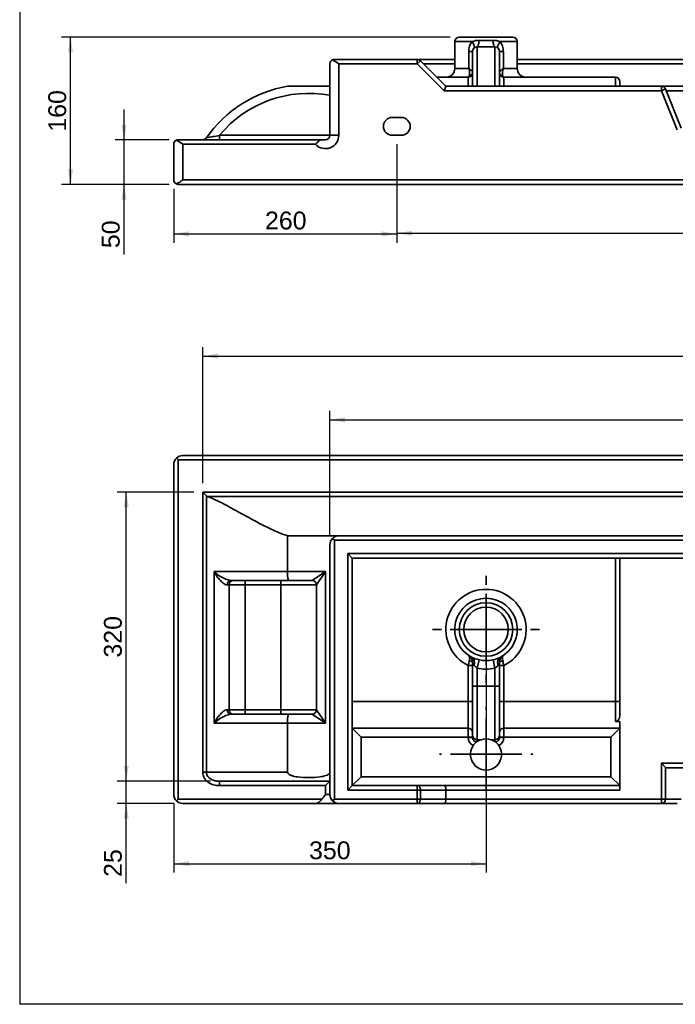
# Paper-space layout 'Foglio1' of a CAD drawing. Header units: millimetres. Extents: x 109 to 2890, y 73 to 2028.
# Tile 1 of 5: x 109 to 844, y 73 to 1176. Entities that reach past the tile are written whole.
import ezdxf
from ezdxf.enums import TextEntityAlignment as Align
from ezdxf.lldxf.tags import DXFTag

# ---------------------------------------------------------------- set-up
doc = ezdxf.new("R2010")
doc.units = ezdxf.units.MM
doc.layers.add('1', color=7, linetype='Continuous')
doc.layers.add('Default', color=7, linetype='Continuous')
for name, color, linetype, lineweight in [('assi', 1, 'DASHDOT', 35), ('tangente', 2, 'Continuous', 35), ('visibile', 7, 'Continuous', 35)]:
    doc.layers.add(name, color=color, linetype=linetype, lineweight=lineweight)
doc.styles.add('SEACAD_Arial', font='ARIAL.TTF')
tags = doc.linetypes.add('DASHDOT', pattern=[25.4, 12.7, -6.35, 0, -6.35]).pattern_tags.tags
tags[10:11] = [DXFTag(74, 4), DXFTag(75, 0), DXFTag(340, '0'), DXFTag(46, 0.0), DXFTag(50, 0.0), DXFTag(44, 0.0), DXFTag(45, 0.0)]
tags[8:9] = [DXFTag(74, 4), DXFTag(75, 0), DXFTag(340, '0'), DXFTag(46, 0.0), DXFTag(50, 0.0), DXFTag(44, 0.0), DXFTag(45, 0.0)]
tags[6:7] = [DXFTag(74, 4), DXFTag(75, 0), DXFTag(340, '0'), DXFTag(46, 0.0), DXFTag(50, 0.0), DXFTag(44, 0.0), DXFTag(45, 0.0)]
tags[4:5] = [DXFTag(74, 4), DXFTag(75, 0), DXFTag(340, '0'), DXFTag(46, 0.0), DXFTag(50, 0.0), DXFTag(44, 0.0), DXFTag(45, 0.0)]
doc.dimstyles.new('ISO_PALLINATURA', dxfattribs={"dimtxt": 20, "dimasz": 17, "dimexe": 10, "dimexo": 10, "dimgap": 10, "dimtad": 1, "dimtxsty": 'SEACAD_Arial', "dimblk1": '_SE_FILLED', "dimblk2": '_SE_FILLED', "dimsah": 1, "dimcen": 10, "dimadec": 0, "dimazin": 0, "dimtfac": 1, "dimtmove": 0, "dimatfit": 3, "dimfxl": 1, "dimtolj": 1, "dimarcsym": 0})

# ---------------------------------------------------------------- blocks, each defined once
blk = doc.blocks.new('SE1')
at = {"layer": 'tangente'}
for p, q in [((596.3, 1151.8), (615.6, 1151.8)), ((623.5, 1153.1), (639.2, 1153.1)), ((647.1, 1151.8), (666.3, 1151.8)), ((611.9, 1121.8), (611.9, 1140.8)), ((611.9, 1140.8), (616.3, 1140.8)), ((621.3, 1145.8), (621.3, 1101.8)), ((641.3, 1101.8), (641.3, 1145.8)), ((646.3, 1140.8), (650.8, 1140.8)), ((650.8, 1140.8), (650.8, 1121.8)), ((554.3, 1126.8), (466.3, 1126.8)), ((466.3, 1126.8), (466.3, 1046.8)), ((554.3, 1126.8), (554.3, 1131.8)), ((554.3, 1126.8), (557.8, 1130.3)), ((584.3, 1096.8), (554.3, 1126.8)), ((596.3, 1126.8), (561.3, 1126.8)), ((1096.3, 1126.8), (666.3, 1126.8)), ((611.9, 1121.8), (596.3, 1121.8)), ((666.3, 1121.8), (650.8, 1121.8)), ((611.3, 1101.8), (611.3, 1111.8)), ((651.3, 1111.8), (651.3, 1101.8)), ((776.3, 1101.8), (776.3, 1111.8)), ((828, 1096.8), (584.3, 1096.8)), ((828, 1096.8), (828, 1101.8)), ((828, 1096.8), (832.6, 1098.7)), ((845.4, 1053.1), (828, 1096.8)), ((929.3, 1096.8), (833.3, 1096.8)), ((332.5, 1046.8), (456.3, 1046.8)), ((332.5, 1046.8), (332.5, 1041.8)), ((456.3, 1046.8), (466.3, 1046.8)), ((440.2, 1036.8), (291.3, 1036.8)), ((291.3, 1036.8), (291.3, 996.8)), ((291.3, 996.8), (1471.3, 996.8))]:
    blk.add_line(p, q, dxfattribs=at)
for centre, radius, start, end in [((629, 1141.1), 17.1, 141.4766, 181.0892), ((623.1, 1131.8), 21.4, 88.8444, 110.413), ((639.6, 1131.5), 21.7, 69.7413, 91.0013), ((633.6, 1141.1), 17.1, 358.9546, 38.4795), ((599.2, 1116.5), 13.8, 346.1929, 22.5799), ((663.5, 1116.5), 13.8, 157.4201, 193.8071), ((432.6, 963.8), 130, 79.4846, 140.3371), ((182, 1782.6), 751.1, 280.4153, 281.5605), ((451.3, 1046.8), 15, 221.8103, 0)]:
    blk.add_arc(centre, radius, start, end, dxfattribs=at)
for centre, major_axis, ratio, start_param, end_param in [((611.1, 1151.8), (-6.81, 7.32), 0.345523, 3.141593, 4.401478), ((621.3, 1155.8), (0, 10), 0.22496, 3.141593, 4.441359), ((641.3, 1155.8), (0, -10), 0.22496, 4.983419, 6.283185), ((651.6, 1151.8), (-6.81, -7.32), 0.345523, 5.0233, 6.283185), ((611.3, 1117.5), (-5, 0), 0.88377, 1.815883, 3.141593), ((651.3, 1117.5), (-5, 0), 0.88377, 0, 1.325709)]:
    blk.add_ellipse(centre, major_axis=major_axis, ratio=ratio, start_param=start_param, end_param=end_param, dxfattribs=at)
for points, knots in [([(611.9, 1121.8), (612.5, 1121.4), (613.2, 1121), (614.2, 1120.1), (614.7, 1119.7), (615.5, 1119), (615.8, 1118.6), (616.2, 1118), (616.3, 1117.7), (616.3, 1117.5)], [0, 0, 0, 0, 0.25, 0.25, 0.5, 0.5, 0.75, 0.75, 1, 1, 1, 1]), ([(646.3, 1117.5), (646.3, 1117.7), (646.5, 1118), (646.9, 1118.6), (647.2, 1119), (648, 1119.7), (648.4, 1120.1), (649.5, 1121), (650.1, 1121.4), (650.8, 1121.8)], [0, 0, 0, 0, 0.25, 0.25, 0.5, 0.5, 0.75, 0.75, 1, 1, 1, 1]), ([(611.3, 1111.8), (611.5, 1111.8), (611.7, 1111.9), (612, 1112.3), (612.2, 1112.4), (612.4, 1112.8), (612.5, 1113), (612.6, 1113.2)], [0, 0, 0, 0, 0.5, 0.5, 0.75, 0.75, 1, 1, 1, 1]), ([(650.1, 1113.2), (650.2, 1113), (650.3, 1112.8), (650.5, 1112.4), (650.6, 1112.3), (650.9, 1111.9), (651.1, 1111.8), (651.3, 1111.8)], [0, 0, 0, 0, 0.25, 0.25, 0.5, 0.5, 1, 1, 1, 1])]:
    blk.add_open_spline(points, degree=3, knots=knots, dxfattribs=at)
at = {"layer": 'visibile'}
for p, q in [((596.3, 1151.8), (596.3, 1121.8)), ((661.3, 1156.8), (601.3, 1156.8)), ((666.3, 1121.8), (666.3, 1151.8)), ((616.3, 1101.8), (616.3, 1140.8)), ((641.3, 1145.8), (621.3, 1145.8)), ((646.3, 1140.8), (646.3, 1101.8)), ((456.3, 1046.8), (456.3, 1126.8)), ((461.3, 1131.8), (554.3, 1131.8)), ((554.3, 1131.8), (596.3, 1131.8)), ((557.8, 1130.3), (586.3, 1101.8)), ((666.3, 1131.8), (1096.3, 1131.8)), ((576.3, 1111.8), (611.3, 1111.8)), ((651.3, 1111.8), (776.3, 1111.8)), ((781.3, 1106.8), (781.3, 1101.8)), ((408.9, 1101.8), (456.3, 1101.8)), ((584.3, 1096.8), (586.3, 1101.8)), ((586.3, 1101.8), (828, 1101.8)), ((828, 1101.8), (934.7, 1101.8)), ((832.6, 1098.7), (850.1, 1054.9)), ((526.3, 1066.8), (536.3, 1066.8)), ((286.3, 1041.8), (447.4, 1041.8)), ((447.4, 1041.8), (451.3, 1041.8)), ((536.3, 1046.8), (526.3, 1046.8)), ((281.3, 996.8), (281.3, 1036.8)), ((1476.3, 991.8), (286.3, 991.8))]:
    blk.add_line(p, q, dxfattribs=at)
for centre, radius, start, end in [((601.3, 1151.8), 5, 90, 180), ((661.3, 1151.8), 5, 0, 90), ((621.3, 1140.8), 5, 90, 180), ((641.3, 1140.8), 5, 0, 90), ((461.3, 1126.8), 5, 114.4698, 180), ((461.3, 1126.8), 5, 90, 114.4698), ((437.3, 1089.5), 47.3, 52.1363, 62.3335), ((554.3, 1126.8), 5, 45, 90), ((586.3, 1121.8), 10, 270, 0), ((611.3, 1116.8), 5, 270, 0), ((651.3, 1116.8), 5, 180, 270), ((676.3, 1121.8), 10, 180, 270), ((776.3, 1106.8), 5, 0, 90), ((432.6, 963.8), 140, 99.7567, 145.0933), ((828, 1096.8), 5, 21.8014, 90), ((526.3, 1056.8), 10, 90, 270), ((536.3, 1056.8), 10, 270, 90), ((286.3, 1036.8), 5, 114.4698, 180), ((286.3, 1036.8), 5, 90, 114.4698), ((262.3, 999.5), 47.3, 52.1363, 62.3335), ((313.7, 1046.8), 5, 270, 325.0933), ((451.3, 1046.8), 5, 270, 0), ((286.3, 996.8), 5, 180, 245.5302), ((262.3, 1034.2), 47.3, 297.6665, 307.8637), ((286.3, 996.8), 5, 245.5302, 270)]:
    blk.add_arc(centre, radius, start, end, dxfattribs=at)
blk.add_open_spline([(440.2, 1036.8), (440.2, 1036.9), (440.3, 1037), (440.5, 1037.1), (440.6, 1037.2), (440.8, 1037.4), (441, 1037.6), (441.4, 1038.1), (441.7, 1038.4), (442.4, 1039), (442.7, 1039.2), (443.3, 1039.8), (443.6, 1040), (444.2, 1040.5), (444.5, 1040.7), (444.9, 1041), (445.1, 1041.1), (445.4, 1041.3), (445.5, 1041.3), (446, 1041.5), (446.3, 1041.6), (446.8, 1041.8), (447.1, 1041.8), (447.4, 1041.8)], degree=3, knots=[0, 0, 0, 0, 0.03125, 0.03125, 0.0625, 0.0625, 0.125, 0.125, 0.25, 0.25, 0.375, 0.375, 0.5, 0.5, 0.625, 0.625, 0.6875, 0.6875, 0.75, 0.75, 0.875, 0.875, 1, 1, 1, 1], dxfattribs=at)
blk = doc.blocks.new('DMBLK11')
at = {"layer": 'Default', "linetype": 'Continuous'}
for points in [[(222.7, 1058.8), (225.6, 1041.8), (228.4, 1058.8)], [(222.7, 974.8), (228.4, 974.8), (225.6, 991.8)]]:
    blk.add_hatch(color=136, dxfattribs=at).paths.add_polyline_path(points)
at = {"layer": 'Default', "color": 136, "linetype": 'Continuous'}
for p, q in [((225.6, 913.3), (225.6, 1075.8)), ((276.3, 1041.8), (215.6, 1041.8)), ((276.3, 991.8), (215.6, 991.8))]:
    blk.add_line(p, q, dxfattribs=at)
at = {"layer": 'Default', "color": 136, "linetype": 'Continuous', "style": 'SEACAD_Arial'}
blk.add_text('50', height=20, rotation=90, dxfattribs=at).set_placement((200.6, 920.3), align=Align.TOP_LEFT)
blk = doc.blocks.new('_SE_FILLED')
at = {"color": 0}
blk.add_line((0, 0), (-1, 0), dxfattribs=at)
blk.add_solid([(0, 0), (-1, -0.1665), (-1, 0.1665), (0, 0)], dxfattribs=at)
blk = doc.blocks.new('DMBLK12')
at = {"layer": 'Default', "linetype": 'Continuous'}
for points in [[(162.7, 1139.8), (168.4, 1139.8), (165.6, 1156.8)], [(162.7, 1008.8), (165.6, 991.8), (168.4, 1008.8)]]:
    blk.add_hatch(color=136, dxfattribs=at).paths.add_polyline_path(points)
at = {"layer": 'Default', "color": 136, "linetype": 'Continuous'}
for p, q in [((591.3, 1156.8), (155.6, 1156.8)), ((165.6, 991.8), (165.6, 1156.8)), ((276.3, 991.8), (155.6, 991.8))]:
    blk.add_line(p, q, dxfattribs=at)
at = {"layer": 'Default', "color": 136, "linetype": 'Continuous', "style": 'SEACAD_Arial'}
blk.add_text('160', height=20, rotation=90, dxfattribs=at).set_placement((140.6, 1050.8), align=Align.TOP_LEFT)
blk = doc.blocks.new('DMBLK13')
at = {"layer": 'Default', "linetype": 'Continuous'}
for points in [[(548.3, 934.2), (548.3, 939.8), (531.3, 937)], [(1214.3, 934.2), (1231.3, 937), (1214.3, 939.8)]]:
    blk.add_hatch(color=136, dxfattribs=at).paths.add_polyline_path(points)
at = {"layer": 'Default', "color": 136, "linetype": 'Continuous'}
for p, q in [((531.3, 1036.8), (531.3, 927)), ((1231.3, 1036.8), (1231.3, 927)), ((531.3, 937), (1231.3, 937))]:
    blk.add_line(p, q, dxfattribs=at)
at = {"layer": 'Default', "color": 136, "linetype": 'Continuous', "style": 'SEACAD_Arial'}
blk.add_text('700', height=20, dxfattribs=at).set_placement((857.9, 962), align=Align.TOP_LEFT)
blk = doc.blocks.new('SE2')
at = {"layer": 'tangente'}
for p, q in [((286.3, 682.9), (286.3, 302.9)), ((1476.3, 682.9), (286.3, 682.9)), ((313.7, 646.8), (1449, 646.8)), ((313.7, 332.9), (313.7, 646.8)), ((317.8, 642.7), (317.8, 332.9)), ((1443.7, 642), (318.9, 642)), ((1301.3, 592.9), (461.3, 592.9)), ((461.3, 592.9), (461.3, 302.9)), ((476.3, 577.9), (1286.3, 577.9)), ((476.3, 312.9), (476.3, 577.9)), ((776.3, 412.2), (776.3, 572.9)), ((326.7, 557.9), (408.9, 557.9)), ((326.7, 387.9), (326.7, 557.9)), ((408.9, 557.9), (451.3, 557.9)), ((436.3, 547.9), (451.3, 557.9)), ((451.3, 557.9), (441.3, 542.9)), ((451.3, 557.9), (451.3, 387.9)), ((343.3, 542.9), (341.2, 542.9)), ((343.3, 542.9), (343.3, 402.9)), ((361.3, 542.9), (343.3, 542.9)), ((361.3, 547.9), (361.3, 542.9)), ((361.3, 542.9), (361.3, 402.9)), ((401.3, 542.9), (361.3, 542.9)), ((401.3, 547.9), (401.3, 542.9)), ((401.3, 402.9), (401.3, 542.9)), ((441.3, 542.9), (401.3, 542.9)), ((611.3, 412.2), (611.3, 452.6)), ((616.3, 452.6), (611.3, 452.6)), ((623.5, 459), (621.3, 449.6)), ((641.3, 449.6), (639.2, 459)), ((651.3, 452.6), (646.3, 452.6)), ((651.3, 452.6), (651.3, 412.2)), ((621.3, 449.6), (621.3, 429.3)), ((641.3, 429.3), (641.3, 449.6)), ((621.3, 429.3), (616.3, 429.3)), ((641.3, 429.3), (621.3, 429.3)), ((621.3, 429.3), (621.3, 369.4)), ((641.3, 369.4), (641.3, 429.3)), ((646.3, 429.3), (641.3, 429.3)), ((481.3, 412.2), (611.3, 412.2)), ((611.3, 382.2), (611.3, 412.2)), ((616.3, 412.2), (611.3, 412.2)), ((646.3, 412.2), (651.3, 412.2)), ((651.3, 412.2), (776.3, 412.2)), ((651.3, 412.2), (651.3, 382.2)), ((776.3, 389.9), (776.3, 412.2)), ((781.3, 412.2), (776.3, 412.2)), ((341.2, 402.9), (343.3, 402.9)), ((343.3, 402.9), (361.3, 402.9)), ((361.3, 402.9), (401.3, 402.9)), ((361.3, 397.9), (361.3, 402.9)), ((401.3, 402.9), (441.3, 402.9)), ((401.3, 397.9), (401.3, 402.9)), ((451.3, 387.9), (436.3, 397.9)), ((441.3, 402.9), (451.3, 387.9)), ((408.9, 387.9), (326.7, 387.9)), ((451.3, 387.9), (408.9, 387.9)), ((611.3, 372.2), (611.3, 382.2)), ((651.3, 372.2), (651.3, 382.2)), ((491.3, 372.2), (491.3, 327.9)), ((611.3, 372.2), (491.3, 372.2)), ((611.3, 371.8), (611.3, 372.2)), ((616.3, 372.2), (611.3, 372.2)), ((616.3, 371.8), (611.3, 371.8)), ((621.3, 369.4), (621.3, 367.3)), ((625.5, 369.4), (621.3, 369.4)), ((641.3, 369.4), (637.2, 369.4)), ((641.3, 367.3), (641.3, 369.4)), ((651.3, 372.2), (646.3, 372.2)), ((646.3, 371.8), (651.3, 371.8)), ((651.3, 372.2), (651.3, 371.8)), ((771.3, 372.2), (651.3, 372.2)), ((771.3, 327.9), (771.3, 372.2)), ((828, 342.9), (934.7, 342.9)), ((828, 302.9), (828, 342.9)), ((317.8, 332.9), (313.7, 332.9)), ((317.8, 332.9), (408.9, 332.9)), ((832.6, 338.2), (832.6, 302.9)), ((332.5, 322.9), (332.5, 317.9)), ((491.3, 327.9), (771.3, 327.9)), ((451.3, 317.9), (332.5, 317.9)), ((451.3, 307.9), (451.3, 317.9)), ((554.3, 312.9), (476.3, 312.9)), ((554.3, 312.9), (554.3, 317.9)), ((554.3, 302.9), (554.3, 312.9)), ((557.8, 312.9), (554.3, 312.9)), ((557.8, 312.9), (557.8, 302.9)), ((586.3, 312.9), (557.8, 312.9)), ((781.3, 312.9), (586.3, 312.9)), ((286.3, 302.9), (447.4, 302.9)), ((451.3, 307.9), (456.3, 307.9)), ((461.3, 302.9), (554.3, 302.9)), ((554.3, 302.9), (557.8, 302.9)), ((554.3, 297.9), (554.3, 302.9)), ((557.8, 302.9), (586.3, 302.9)), ((586.3, 302.9), (828, 302.9)), ((832.6, 302.9), (828, 302.9)), ((828, 297.9), (828, 302.9)), ((832.6, 302.9), (850.1, 302.9))]:
    blk.add_line(p, q, dxfattribs=at)
blk.add_circle((631.3, 492.9), 30, dxfattribs=at)
for centre, radius, start, end in [((351.5, 581.2), 34, 223.3317, 258.5958), ((631.3, 492.9), 45, 296.3878, 243.6122), ((798.8, 411.3), 191.9, 165.9881, 167.5719), ((631, 494.2), 36, 244.7553, 258.0449), ((639.9, 467.1), 26.3, 206.2727, 213.2863), ((627.6, 459.8), 12, 216.5244, 238.6763), ((631.3, 492.9), 34.8, 256.9995, 283.0005), ((631.5, 494.8), 36.7, 282.0841, 295.1158), ((635.1, 459.8), 12, 301.3271, 323.4722), ((622.7, 467.2), 26.4, 326.733, 333.708), ((463.9, 411.3), 191.9, 12.4281, 14.0119), ((631.3, 492.9), 44.5, 256.9995, 283.0005), ((351.5, 364.6), 34, 101.4042, 136.6683)]:
    blk.add_arc(centre, radius, start, end, dxfattribs=at)
for centre, major_axis, ratio, start_param, end_param in [((344.7, 542.9), (0, 5), 0.696613, 0, 1.570796), ((347.8, 542.9), (0, 5), 0.902079, 0, 1.570796), ((611.3, 455.5), (-5, 0), 0.467922, 3.141593, 4.467302), ((611.1, 452.7), (4.49, 8.93), 0.639065, 5.0233, 6.283185), ((651.6, 452.7), (4.49, -8.93), 0.639065, 3.141593, 4.401478), ((651.3, 455.5), (-5, 0), 0.467922, 4.957476, 6.283185), ((344.7, 402.9), (0, -5), 0.696613, 4.712389, 6.283185), ((347.8, 402.9), (0, -5), 0.902079, 4.712389, 6.283185), ((621.3, 371.8), (0, 10), 0.999255, 1.570796, 2.686085), ((621.3, 374.4), (5, 0), 0.999255, 3.141593, 4.712389), ((641.3, 374.4), (5, 0), 0.999255, 4.712389, 6.283185), ((641.3, 371.8), (0, -10), 0.999255, 0.455508, 1.570796), ((554.3, 312.9), (0, -5), 0.707107, 1.570796, 3.141593), ((554.3, 302.9), (0, -5), 0.707107, 0, 1.570796), ((828, 302.9), (0, -5), 0.928477, 0, 1.570796)]:
    blk.add_ellipse(centre, major_axis=major_axis, ratio=ratio, start_param=start_param, end_param=end_param, dxfattribs=at)
for points, knots in [([(341.2, 542.9), (340.5, 542.9), (339.8, 543.1), (338.2, 543.8), (337.4, 544.3), (335.2, 546), (333.8, 547.4), (331.3, 550.2), (330.2, 551.7), (328.3, 554.8), (327.4, 556.3), (326.7, 557.9)], [0, 0, 0, 0, 0.125, 0.125, 0.25, 0.25, 0.5, 0.5, 0.75, 0.75, 1, 1, 1, 1]), ([(611.9, 463.8), (612.2, 463.6), (612.4, 463.3), (612.8, 462.6), (612.9, 462.2), (613, 461.1), (613, 460.5), (612.9, 459.2), (612.7, 458.5), (612.6, 457.7)], [0, 0, 0, 0, 0.25, 0.25, 0.5, 0.5, 0.75, 0.75, 1, 1, 1, 1]), ([(650.1, 457.7), (649.9, 458.5), (649.8, 459.2), (649.7, 460.5), (649.7, 461.1), (649.8, 462.2), (649.9, 462.6), (650.3, 463.3), (650.5, 463.6), (650.8, 463.8)], [0, 0, 0, 0, 0.25, 0.25, 0.5, 0.5, 0.75, 0.75, 1, 1, 1, 1]), ([(326.7, 387.9), (327.4, 389.4), (328.3, 391), (330.2, 394.1), (331.3, 395.6), (333.8, 398.4), (335.2, 399.8), (337.4, 401.5), (338.2, 402), (339.8, 402.7), (340.5, 402.9), (341.2, 402.9)], [0, 0, 0, 0, 0.25, 0.25, 0.5, 0.5, 0.75, 0.75, 0.875, 0.875, 1, 1, 1, 1]), ([(332.5, 317.9), (330.3, 317.9), (328.1, 318.2), (323.8, 319.4), (321.8, 320.3), (319, 322.3), (318.2, 323), (316.7, 324.6), (316, 325.5), (314.9, 327.5), (314.5, 328.5), (313.9, 330.6), (313.7, 331.8), (313.7, 332.9)], [0, 0, 0, 0, 0.25, 0.25, 0.5, 0.5, 0.625, 0.625, 0.75, 0.75, 0.875, 0.875, 1, 1, 1, 1]), ([(317.8, 332.9), (317.8, 331.2), (318.4, 329.6), (320.4, 326.9), (321.7, 325.9), (324.6, 324.3), (326.1, 323.8), (329.3, 323.1), (330.9, 322.9), (332.5, 322.9)], [0, 0, 0, 0, 0.25, 0.25, 0.5, 0.5, 0.75, 0.75, 1, 1, 1, 1])]:
    blk.add_open_spline(points, degree=3, knots=knots, dxfattribs=at)
at = {"layer": 'visibile'}
for p, q in [((284.3, 685), (286.3, 682.9)), ((291.3, 687.9), (1471.3, 687.9)), ((281.3, 307.9), (281.3, 677.9)), ((317.8, 642.7), (313.7, 646.8)), ((318.9, 642), (317.8, 642.7)), ((408.9, 597.9), (408.9, 557.9)), ((408.9, 597.9), (466.3, 597.9)), ((466.3, 597.9), (1296.3, 597.9)), ((456.3, 307.9), (456.3, 587.9)), ((461.3, 592.9), (459.3, 595)), ((481.3, 572.9), (476.3, 577.9)), ((481.3, 572.9), (481.3, 317.9)), ((1281.3, 572.9), (481.3, 572.9)), ((781.3, 572.9), (781.3, 412.2)), ((409.8, 547.9), (344.7, 547.9)), ((436.3, 547.9), (409.8, 547.9)), ((441.3, 402.9), (441.3, 542.9)), ((616.3, 429.3), (616.3, 455.5)), ((646.3, 455.5), (646.3, 429.3)), ((616.3, 374.4), (616.3, 429.3)), ((646.3, 429.3), (646.3, 374.4)), ((781.3, 412.2), (781.3, 397.2)), ((344.7, 397.9), (409.8, 397.9)), ((409.8, 397.9), (436.3, 397.9)), ((408.9, 387.9), (408.9, 332.9)), ((781.3, 389.9), (776.3, 389.9)), ((781.3, 312.9), (781.3, 389.9)), ((611.3, 382.2), (481.3, 382.2)), ((491.3, 372.2), (481.3, 382.2)), ((781.3, 382.2), (651.3, 382.2)), ((771.3, 372.2), (781.3, 382.2)), ((616.3, 371.8), (616.3, 374.4)), ((646.3, 374.4), (646.3, 371.8)), ((832.6, 338.2), (828, 342.9)), ((929.3, 337.9), (833.3, 337.9)), ((456.3, 322.9), (332.5, 322.9)), ((456.3, 322.9), (451.3, 317.9)), ((491.3, 327.9), (481.3, 317.9)), ((771.3, 327.9), (781.3, 317.9)), ((481.3, 317.9), (476.3, 312.9)), ((481.3, 317.9), (554.3, 317.9)), ((554.3, 317.9), (584.3, 317.9)), ((584.3, 317.9), (781.3, 317.9)), ((586.3, 312.9), (586.3, 302.9)), ((284.3, 300.8), (286.3, 302.9)), ((461.3, 302.9), (459.3, 300.8)), ((440.2, 297.9), (291.3, 297.9)), ((466.3, 297.9), (440.2, 297.9)), ((554.3, 297.9), (466.3, 297.9)), ((584.3, 297.9), (554.3, 297.9)), ((828, 297.9), (584.3, 297.9)), ((845.4, 297.9), (828, 297.9))]:
    blk.add_line(p, q, dxfattribs=at)
blk.add_circle((631.3, 492.9), 25, dxfattribs=at)
for centre, radius, start, end in [((291.3, 677.9), 10, 135, 180), ((291.3, 677.9), 10, 90, 135), ((466.3, 587.9), 10, 90, 135), ((466.3, 587.9), 10, 135, 180), ((439.1, 555.5), 30.3, 175.4323, 194.5055), ((436.3, 542.9), 5, 0, 90), ((631.3, 492.9), 35, 296.694, 243.306), ((606.3, 455.5), 10, 0, 56.251), ((656.3, 455.5), 10, 123.749, 180), ((439.1, 390.3), 30.3, 165.4945, 184.5677), ((436.3, 402.9), 5, 270, 0), ((611.3, 377.2), 5, 0, 90), ((651.3, 377.2), 5, 90, 180), ((631.3, 352.9), 17.5, 127.1246, 145.3671), ((631.2, 353), 17.3, 124.8378, 127.1367), ((631.3, 352.9), 17.5, 109.5455, 124.8499), ((631.3, 352.9), 17.5, 70.4545, 109.5455), ((631.3, 352.9), 17.5, 55.1501, 70.4545), ((631.4, 353), 17.3, 52.8633, 55.1622), ((631.3, 352.9), 17.5, 34.6329, 52.8754), ((631.3, 352.9), 17.5, 145.3671, 34.6329), ((291.3, 307.9), 10, 180, 225), ((291.3, 307.9), 10, 225, 270), ((466.3, 307.9), 10, 180, 225), ((466.3, 307.9), 10, 225, 270)]:
    blk.add_arc(centre, radius, start, end, dxfattribs=at)
for centre, major_axis, ratio, start_param, end_param in [((621.3, 371.8), (0, -5.01), 0.997767, 4.712389, 6.17052), ((641.3, 371.8), (0, 5.01), 0.997767, 3.254258, 4.712389), ((833.3, 342.9), (0, -5), 0.4, 5.902679, 6.283185), ((584.3, 312.9), (0, -5), 0.414214, 1.570796, 3.141593), ((584.3, 302.9), (0, -5), 0.414214, 0, 1.570796)]:
    blk.add_ellipse(centre, major_axis=major_axis, ratio=ratio, start_param=start_param, end_param=end_param, dxfattribs=at)
for points, knots in [([(408.9, 597.9), (404.2, 599.4), (399.8, 601.1), (391.1, 604.9), (386.8, 606.9), (378.6, 611.1), (374.6, 613.3), (366.6, 617.6), (362.8, 619.8), (351.5, 626), (344.4, 630), (334.2, 635.2), (330.9, 636.9), (324.7, 639.7), (321.7, 641), (318.9, 642)], [0, 0, 0, 0, 0.125, 0.125, 0.25, 0.25, 0.375, 0.375, 0.5, 0.5, 0.75, 0.75, 0.875, 0.875, 1, 1, 1, 1]), ([(781.3, 397.2), (781.3, 396.4), (781.3, 395.6), (781, 394.4), (780.9, 394), (780.7, 393.4), (780.6, 393.3), (780.5, 392.9), (780.4, 392.7), (780.2, 392.3), (780.1, 392.2), (779.8, 391.8), (779.7, 391.7), (779.3, 391.2), (779, 390.9), (778.5, 390.5), (778.3, 390.4), (777.9, 390.2), (777.8, 390.2), (777.4, 390), (777.2, 390), (776.8, 389.9), (776.5, 389.9), (776.3, 389.9)], [0, 0, 0, 0, 0.25, 0.25, 0.375, 0.375, 0.4375, 0.4375, 0.5, 0.5, 0.5625, 0.5625, 0.625, 0.625, 0.75, 0.75, 0.8125, 0.8125, 0.875, 0.875, 0.9375, 0.9375, 1, 1, 1, 1]), ([(408.9, 332.9), (408.9, 332.3), (409.2, 331.8), (409.9, 331), (410.3, 330.7), (411.7, 329.9), (412.7, 329.5), (415.7, 328.4), (417.8, 328), (424.1, 327.1), (428.4, 326.9), (436.9, 326.9), (441.1, 327.1), (447.5, 328), (449.6, 328.5), (452.6, 329.5), (453.6, 329.9), (454.9, 330.7), (455.4, 331.1), (456.1, 331.9), (456.3, 332.4), (456.3, 332.9)], [0, 0, 0, 0, 0.03125, 0.03125, 0.0625, 0.0625, 0.125, 0.125, 0.25, 0.25, 0.5, 0.5, 0.75, 0.75, 0.875, 0.875, 0.9375, 0.9375, 0.96875, 0.96875, 1, 1, 1, 1]), ([(440.2, 297.9), (440.2, 297.9), (440.3, 297.9), (440.5, 297.9), (440.6, 297.9), (440.8, 297.9), (441, 298), (441.4, 298), (441.7, 298.1), (442.4, 298.4), (442.7, 298.5), (443.3, 298.9), (443.6, 299.1), (444.2, 299.5), (444.5, 299.8), (444.9, 300.2), (445.1, 300.3), (445.4, 300.6), (445.5, 300.8), (446, 301.2), (446.3, 301.6), (446.8, 302.2), (447.1, 302.6), (447.4, 302.9)], [0, 0, 0, 0, 0.03125, 0.03125, 0.0625, 0.0625, 0.125, 0.125, 0.25, 0.25, 0.375, 0.375, 0.5, 0.5, 0.625, 0.625, 0.6875, 0.6875, 0.75, 0.75, 0.875, 0.875, 1, 1, 1, 1])]:
    blk.add_open_spline(points, degree=3, knots=knots, dxfattribs=at)
blk.add_open_spline([(447.4, 302.9), (448.9, 304.4), (450.1, 306.2), (451.3, 307.9)], degree=3, dxfattribs=at)
blk = doc.blocks.new('DMBLK14')
at = {"layer": 'Default', "linetype": 'Continuous'}
for points in [[(225.2, 339.9), (228, 322.9), (230.8, 339.9)], [(225.2, 280.9), (230.8, 280.9), (228, 297.9)]]:
    blk.add_hatch(color=136, dxfattribs=at).paths.add_polyline_path(points)
at = {"layer": 'Default', "color": 136, "linetype": 'Continuous'}
for p, q in [((228, 208.6), (228, 356.9)), ((322.5, 322.9), (218, 322.9)), ((281.3, 297.9), (218, 297.9))]:
    blk.add_line(p, q, dxfattribs=at)
at = {"layer": 'Default', "color": 136, "linetype": 'Continuous', "style": 'SEACAD_Arial'}
blk.add_text('25', height=20, rotation=90, dxfattribs=at).set_placement((203, 215.6), align=Align.TOP_LEFT)
blk = doc.blocks.new('DMBLK15')
at = {"layer": 'Default', "linetype": 'Continuous'}
for points in [[(225.2, 629.8), (230.8, 629.8), (228, 646.8)], [(225.2, 339.9), (228, 322.9), (230.8, 339.9)]]:
    blk.add_hatch(color=136, dxfattribs=at).paths.add_polyline_path(points)
at = {"layer": 'Default', "color": 136, "linetype": 'Continuous'}
for p, q in [((303.7, 646.8), (218, 646.8)), ((228, 322.9), (228, 646.8)), ((322.5, 322.9), (218, 322.9))]:
    blk.add_line(p, q, dxfattribs=at)
at = {"layer": 'Default', "color": 136, "linetype": 'Continuous', "style": 'SEACAD_Arial'}
blk.add_text('320', height=20, rotation=90, dxfattribs=at).set_placement((203, 461.4), align=Align.TOP_LEFT)
blk = doc.blocks.new('DMBLK16')
at = {"layer": 'Default', "linetype": 'Continuous'}
for points in [[(473.3, 730.8), (456.3, 728), (473.3, 725.1)], [(1289.3, 730.8), (1289.3, 725.1), (1306.3, 728)]]:
    blk.add_hatch(color=136, dxfattribs=at).paths.add_polyline_path(points)
at = {"layer": 'Default', "color": 136, "linetype": 'Continuous'}
for p, q in [((456.3, 597.9), (456.3, 738)), ((1306.3, 582.9), (1306.3, 738)), ((456.3, 728), (1306.3, 728))]:
    blk.add_line(p, q, dxfattribs=at)
at = {"layer": 'Default', "color": 136, "linetype": 'Continuous', "style": 'SEACAD_Arial'}
blk.add_text('850', height=20, dxfattribs=at).set_placement((857.9, 753), align=Align.TOP_LEFT)
blk = doc.blocks.new('DMBLK17')
at = {"layer": 'Default', "linetype": 'Continuous'}
for points in [[(330.7, 802.2), (313.7, 799.3), (330.7, 796.5)], [(1432, 802.2), (1432, 796.5), (1449, 799.3)]]:
    blk.add_hatch(color=136, dxfattribs=at).paths.add_polyline_path(points)
at = {"layer": 'Default', "color": 136, "linetype": 'Continuous'}
for p, q in [((313.7, 656.8), (313.7, 809.3)), ((1449, 656.8), (1449, 809.3)), ((313.7, 799.3), (1449, 799.3))]:
    blk.add_line(p, q, dxfattribs=at)
at = {"layer": 'Default', "color": 136, "linetype": 'Continuous', "style": 'SEACAD_Arial'}
blk.add_text('1135', height=20, dxfattribs=at).set_placement((850, 824.3), align=Align.TOP_LEFT)
blk = doc.blocks.new('SEANNOT_GROUP2')
at = {"layer": 'assi'}
for p, q in [((631.3, 542.9), (631.3, 552.9)), ((631.3, 532.9), (631.3, 452.9)), ((581.3, 492.9), (571.3, 492.9)), ((671.3, 492.9), (591.3, 492.9)), ((681.3, 492.9), (691.3, 492.9)), ((631.3, 442.9), (631.3, 432.9))]:
    blk.add_line(p, q, dxfattribs=at)
blk = doc.blocks.new('DMBLK19')
at = {"layer": 'Default', "linetype": 'Continuous'}
for points in [[(298.3, 227.6), (298.3, 233.2), (281.3, 230.4)], [(614.3, 227.6), (631.3, 230.4), (614.3, 233.2)]]:
    blk.add_hatch(color=136, dxfattribs=at).paths.add_polyline_path(points)
at = {"layer": 'Default', "color": 136, "linetype": 'Continuous'}
for p, q in [((631.3, 482.9), (631.3, 220.4)), ((281.3, 297.9), (281.3, 220.4)), ((281.3, 230.4), (631.3, 230.4))]:
    blk.add_line(p, q, dxfattribs=at)
at = {"layer": 'Default', "color": 136, "linetype": 'Continuous', "style": 'SEACAD_Arial'}
blk.add_text('350', height=20, dxfattribs=at).set_placement((432.9, 255.4), align=Align.TOP_LEFT)
blk = doc.blocks.new('DMBLK26')
at = {"layer": 'Default', "linetype": 'Continuous'}
for points in [[(298.3, 933.4), (298.3, 939.1), (281.3, 936.3)], [(514.3, 933.4), (531.3, 936.3), (514.3, 939.1)]]:
    blk.add_hatch(color=136, dxfattribs=at).paths.add_polyline_path(points)
at = {"layer": 'Default', "color": 136, "linetype": 'Continuous'}
for p, q in [((531.3, 1036.8), (531.3, 926.3)), ((281.3, 986.8), (281.3, 926.3)), ((281.3, 936.3), (531.3, 936.3))]:
    blk.add_line(p, q, dxfattribs=at)
at = {"layer": 'Default', "color": 136, "linetype": 'Continuous', "style": 'SEACAD_Arial'}
blk.add_text('  260', height=20, dxfattribs=at).set_placement((368, 961.3), align=Align.TOP_LEFT)
blk = doc.blocks.new('SEANNOT_GROUP9')
at = {"layer": 'assi'}
for p, q in [((631.4, 403), (631.4, 405.4)), ((631.4, 393), (631.4, 313)), ((581.4, 353), (579.1, 353)), ((671.4, 353), (591.4, 353)), ((681.4, 353), (683.8, 353)), ((631.4, 303), (631.4, 300.7))]:
    blk.add_line(p, q, dxfattribs=at)

psp = doc.layouts.new('Foglio1')

# ---------------------------------------------------------------- linework, layer by layer
at = {"layer": '1', "color": 7, "linetype": 'Continuous'}
for p in [(108.564, 2028.45), (2843.566, 72.813)]:
    psp.add_line(p, (108.564, 72.813), dxfattribs=at)

# ---------------------------------------------------------------- block references
at = {"layer": 'Default'}
for name in ['SE1', 'SE2', 'SEANNOT_GROUP2', 'SEANNOT_GROUP9']:
    psp.add_blockref(name, (0, 0), dxfattribs=at)

# ---------------------------------------------------------------- dimensions: what is measured, and where the dimension line sits
at = {"layer": 'Default', "color": 136, "linetype": 'Continuous'}
for base, p1, p2, angle, picture, middle, dimtype in [((165.578, 1156.804), (286.339, 991.804), (601.339, 1156.804), 90, 'DMBLK12', (165.578, 1074.304), 160), ((313.702, 799.349), (313.702, 646.834), (1448.976, 646.834), 0, 'DMBLK17', (881.339, 799.349), 161), ((228.006, 646.834), (332.539, 322.891), (313.702, 646.834), 90, 'DMBLK15', (228.006, 484.863), 160)]:
    dim = psp.add_linear_dim(base=base, p1=p1, p2=p2, angle=angle, text='\\A1;<>', dimstyle='ISO_PALLINATURA', override={"dimdec": 0, "dimtdec": 0}, dxfattribs=at)
    dim.commit()
    dim.dimension.update_dxf_attribs({"geometry": picture, "text_midpoint": middle, "dimtype": dimtype})
for base, p1, p2, angle, picture, middle, dimtype in [((225.578, 991.804), (286.339, 991.804), (286.339, 1041.804), 90, 'DMBLK11', (225.578, 958.64), 161), ((531.339, 936.993), (531.339, 1046.804), (1231.339, 1046.804), 0, 'DMBLK13', (881.339, 936.993), 161), ((228.006, 322.891), (291.339, 297.891), (332.539, 322.891), 90, 'DMBLK14', (228.006, 253.873), 160)]:
    dim = psp.add_linear_dim(base=base, p1=p1, p2=p2, angle=angle, text='\\A1;<>', dimstyle='ISO_PALLINATURA', dxfattribs=at)
    dim.commit()
    dim.dimension.update_dxf_attribs({"geometry": picture, "text_midpoint": middle, "dimtype": dimtype})
for base, p1, p2, text, picture, middle in [((531.339, 936.265), (281.339, 1036.804), (531.339, 1046.804), '\\A1;  260 {}', 'DMBLK26', (406.339, 936.265)), ((1306.339, 727.962), (456.339, 587.891), (1306.339, 572.891), '\\A1;<>', 'DMBLK16', (881.339, 727.962)), ((631.339, 230.408), (281.339, 677.891), (631.339, 492.891), '\\A1;<>', 'DMBLK19', (456.339, 230.408))]:
    dim = psp.add_linear_dim(base=base, p1=p1, p2=p2, text=text, dimstyle='ISO_PALLINATURA', dxfattribs=at)
    dim.commit()
    dim.dimension.update_dxf_attribs({"geometry": picture, "text_midpoint": middle, "dimtype": 160})

doc.saveas('drawing.dxf')
